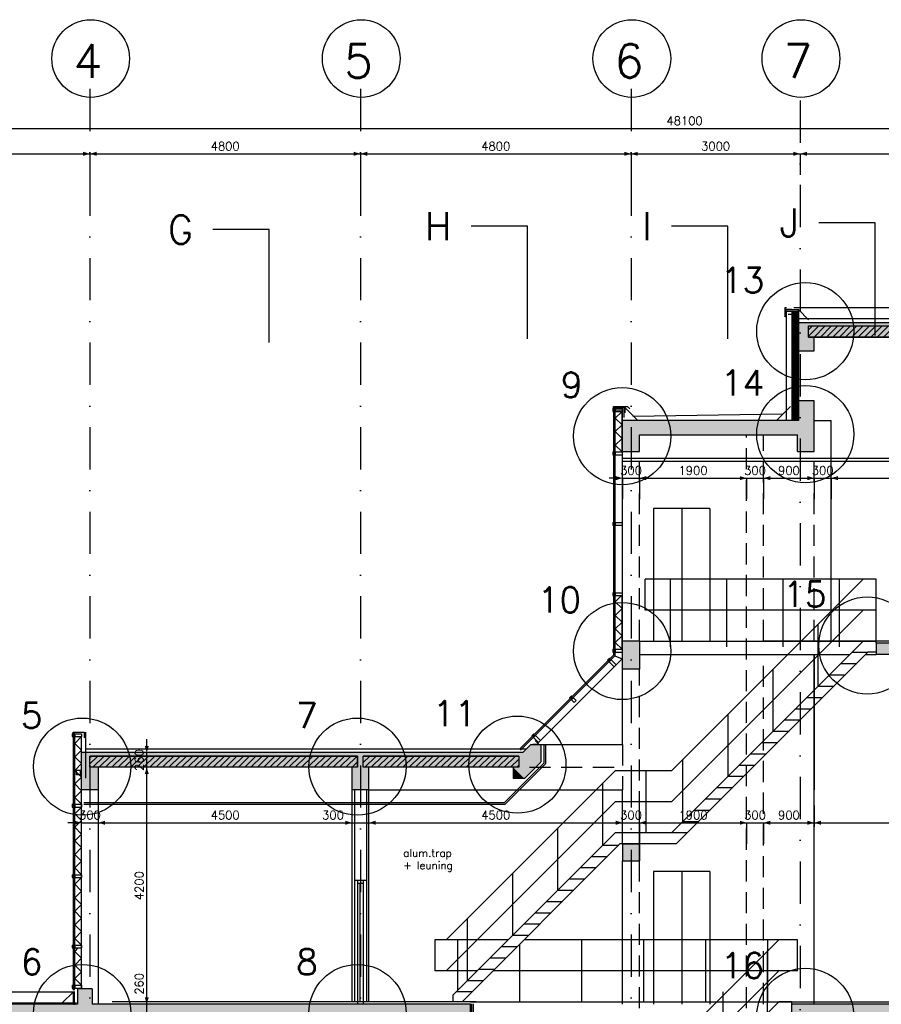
# Model space of a CAD drawing. Extents: x 0 to 118900, y 0 to 84100.
# Tile 7 of 16: x 44943 to 60228, y 19921 to 37389. Entities that reach past the tile are written whole.
import ezdxf
from ezdxf.enums import TextEntityAlignment as Align

# ---------------------------------------------------------------- set-up
doc = ezdxf.new("R2010")
doc.units = 0
doc.header["$LTSCALE"] = 60
doc.header["$MEASUREMENT"] = 0
for name, pattern in [('CENTER', [50, 31.25, -6.25, 6.25, -6.25]), ('DASHDOT', [25, 12.5, -6.25, 0, -6.25]), ('HIDDEN', [9.375, 6.25, -3.125])]:
    doc.linetypes.add(name, pattern=pattern)
doc.layers.get('0').update_dxf_attribs({"linetype": 'CONTINUOUS'})
for name, color, linetype in [('ARCEERKADER', 8, 'CONTINUOUS'), ('ARCERING', 4, 'CONTINUOUS'), ('BETON', 8, 'CONTINUOUS'), ('CONSTR50', 1, 'CONTINUOUS'), ('DSN50', 1, 'CENTER'), ('LAAG18', 3, 'CONTINUOUS'), ('LAAG25', 4, 'CONTINUOUS'), ('LAAG35', 7, 'CONTINUOUS'), ('LAAG50', 1, 'CONTINUOUS'), ('MAAT15', 3, 'CONTINUOUS'), ('STRAMIEN', 3, 'DASHDOT'), ('TXT15', 3, 'CONTINUOUS'), ('TXT50', 1, 'CONTINUOUS')]:
    doc.layers.add(name, color=color, linetype=linetype)
doc.styles.add('ROMANS', font='romans')

# ---------------------------------------------------------------- blocks, each defined once
blk = doc.blocks.new('ZUDIMTUS')
at = {"color": 3}
blk.add_solid([(0, 0), (-800, -240), (-800, 240)], dxfattribs=at)
blk = doc.blocks.new('DRSBL')
at = {"linetype": 'Continuous'}
for p, q in [((0, 0), (-10, 0)), ((0, -20), (0, 0))]:
    blk.add_line(p, q, dxfattribs=at)
blk = doc.blocks.new('ZUDIMEND')
blk.add_line((-800, 0), (-1600, 0))
at = {"color": 3}
blk.add_solid([(0, 0), (-800, -240), (-800, 240)], dxfattribs=at)
blk = doc.blocks.new('*X27')
at = {"color": 0}
for p, q in [((46188, 24186), (46328, 24326)), ((46188, 24299), (46216, 24326)), ((46240, 24126), (46440, 24326)), ((46352, 24126), (46552, 24326)), ((46465, 24126), (46665, 24326)), ((46577, 24126), (46777, 24326)), ((46689, 24126), (46889, 24326)), ((46801, 24126), (47001, 24326)), ((46914, 24126), (47114, 24326)), ((47026, 24126), (47226, 24326)), ((47138, 24126), (47338, 24326)), ((47250, 24126), (47450, 24326)), ((47363, 24126), (47563, 24326)), ((47475, 24126), (47675, 24326)), ((47587, 24126), (47787, 24326)), ((47699, 24126), (47899, 24326)), ((47812, 24126), (48012, 24326)), ((47924, 24126), (48124, 24326)), ((48036, 24126), (48236, 24326)), ((48148, 24126), (48348, 24326)), ((48261, 24126), (48461, 24326)), ((48373, 24126), (48573, 24326)), ((48485, 24126), (48685, 24326)), ((48597, 24126), (48797, 24326)), ((48710, 24126), (48910, 24326)), ((48822, 24126), (49022, 24326)), ((48934, 24126), (49134, 24326)), ((49046, 24126), (49246, 24326)), ((49159, 24126), (49359, 24326)), ((49271, 24126), (49471, 24326)), ((49383, 24126), (49583, 24326)), ((49495, 24126), (49695, 24326)), ((49608, 24126), (49808, 24326)), ((49720, 24126), (49920, 24326)), ((49832, 24126), (50032, 24326)), ((49944, 24126), (50144, 24326)), ((50057, 24126), (50257, 24326)), ((50169, 24126), (50369, 24326)), ((50281, 24126), (50481, 24326)), ((50393, 24126), (50593, 24326)), ((50506, 24126), (50706, 24326)), ((50618, 24126), (50818, 24326)), ((50730, 24126), (50930, 24326)), ((51038, 24322), (51042, 24326)), ((51038, 24210), (51155, 24326)), ((51067, 24126), (51267, 24326)), ((51179, 24126), (51379, 24326)), ((51291, 24126), (51491, 24326)), ((51404, 24126), (51604, 24326)), ((51516, 24126), (51716, 24326)), ((51628, 24126), (51828, 24326)), ((51740, 24126), (51940, 24326)), ((51853, 24126), (52053, 24326)), ((51965, 24126), (52165, 24326)), ((52077, 24126), (52277, 24326)), ((52189, 24126), (52389, 24326)), ((52302, 24126), (52502, 24326)), ((52414, 24126), (52614, 24326)), ((52526, 24126), (52726, 24326)), ((52638, 24126), (52838, 24326)), ((52751, 24126), (52951, 24326)), ((52863, 24126), (53063, 24326)), ((52975, 24126), (53175, 24326)), ((53087, 24126), (53287, 24326)), ((53200, 24126), (53400, 24326)), ((53312, 24126), (53512, 24326)), ((53424, 24126), (53624, 24326)), ((53536, 24126), (53736, 24326)), ((50842, 24126), (50938, 24222)), ((53649, 24126), (53796, 24273)), ((53761, 24126), (53796, 24161))]:
    blk.add_line(p, q, dxfattribs=at)
blk = doc.blocks.new('*X28')
at = {"color": 0}
for p, q in [((58938, 31773), (59121, 31956)), ((58938, 31885), (59009, 31956)), ((59034, 31756), (59234, 31956)), ((59146, 31756), (59346, 31956)), ((59258, 31756), (59458, 31956)), ((59370, 31756), (59570, 31956)), ((59483, 31756), (59683, 31956)), ((59595, 31756), (59795, 31956)), ((59707, 31756), (59907, 31956)), ((59819, 31756), (60019, 31956)), ((59932, 31756), (60132, 31956)), ((60044, 31756), (60244, 31956)), ((60156, 31756), (60356, 31956)), ((60268, 31756), (60468, 31956)), ((60381, 31756), (60581, 31956)), ((60493, 31756), (60693, 31956)), ((60605, 31756), (60805, 31956)), ((60717, 31756), (60917, 31956)), ((60830, 31756), (61030, 31956)), ((60942, 31756), (61142, 31956)), ((61054, 31756), (61254, 31956)), ((61166, 31756), (61366, 31956)), ((61279, 31756), (61479, 31956)), ((61391, 31756), (61591, 31956)), ((61503, 31756), (61703, 31956)), ((61616, 31756), (61816, 31956)), ((61728, 31756), (61928, 31956)), ((61840, 31756), (62040, 31956)), ((61952, 31756), (62152, 31956)), ((62065, 31756), (62239, 31930)), ((62177, 31756), (62239, 31818)), ((62388, 31855), (62489, 31956)), ((62401, 31756), (62601, 31956)), ((62514, 31756), (62714, 31956)), ((62626, 31756), (62826, 31956)), ((62738, 31756), (62938, 31956)), ((62850, 31756), (63050, 31956)), ((62963, 31756), (63163, 31956)), ((63075, 31756), (63275, 31956)), ((63187, 31756), (63387, 31956)), ((63299, 31756), (63499, 31956)), ((63412, 31756), (63612, 31956)), ((63524, 31756), (63724, 31956)), ((63636, 31756), (63836, 31956)), ((63748, 31756), (63948, 31956)), ((63861, 31756), (64061, 31956)), ((63973, 31756), (64173, 31956)), ((64085, 31756), (64285, 31956)), ((64197, 31756), (64397, 31956)), ((64310, 31756), (64510, 31956)), ((64422, 31756), (64622, 31956)), ((64534, 31756), (64734, 31956)), ((64646, 31756), (64846, 31956)), ((64759, 31756), (64959, 31956)), ((64871, 31756), (65071, 31956)), ((64983, 31756), (65183, 31956)), ((65095, 31756), (65295, 31956)), ((65208, 31756), (65408, 31956)), ((65320, 31756), (65520, 31956)), ((65432, 31756), (65632, 31956)), ((65544, 31756), (65744, 31956)), ((65657, 31756), (65857, 31956)), ((65769, 31756), (65969, 31956)), ((65881, 31756), (66081, 31956)), ((65993, 31756), (66193, 31956)), ((66106, 31756), (66306, 31956)), ((66218, 31756), (66418, 31956)), ((66330, 31756), (66530, 31956)), ((66442, 31756), (66642, 31956)), ((66555, 31756), (66755, 31956)), ((66667, 31756), (66867, 31956)), ((66779, 31756), (66979, 31956)), ((66891, 31756), (67091, 31956)), ((67004, 31756), (67204, 31956)), ((67116, 31756), (67316, 31956)), ((67228, 31756), (67428, 31956)), ((67340, 31756), (67540, 31956)), ((67453, 31756), (67653, 31956)), ((67565, 31756), (67765, 31956)), ((67677, 31756), (67877, 31956)), ((67789, 31756), (67989, 31956)), ((67902, 31756), (68102, 31956)), ((68014, 31756), (68214, 31956)), ((68126, 31756), (68326, 31956)), ((68238, 31756), (68438, 31956)), ((68351, 31756), (68551, 31956)), ((68463, 31756), (68663, 31956)), ((68575, 31756), (68775, 31956)), ((68687, 31756), (68887, 31956)), ((68800, 31756), (69000, 31956)), ((68912, 31756), (69112, 31956)), ((69024, 31756), (69224, 31956)), ((69136, 31756), (69336, 31956)), ((69249, 31756), (69449, 31956)), ((69361, 31756), (69561, 31956)), ((69473, 31756), (69673, 31956)), ((69585, 31756), (69785, 31956)), ((69698, 31756), (69898, 31956)), ((69810, 31756), (70010, 31956)), ((69922, 31756), (70122, 31956)), ((70034, 31756), (70234, 31956)), ((70147, 31756), (70347, 31956)), ((70259, 31756), (70459, 31956)), ((70371, 31756), (70571, 31956)), ((70484, 31756), (70684, 31956)), ((70596, 31756), (70796, 31956)), ((70708, 31756), (70908, 31956)), ((70820, 31756), (71020, 31956)), ((70933, 31756), (71133, 31956)), ((71045, 31756), (71245, 31956)), ((71157, 31756), (71357, 31956)), ((71269, 31756), (71469, 31956)), ((71382, 31756), (71582, 31956)), ((71494, 31756), (71694, 31956)), ((71606, 31756), (71806, 31956)), ((71718, 31756), (71918, 31956)), ((71831, 31756), (72031, 31956)), ((71943, 31756), (72143, 31956)), ((72055, 31756), (72255, 31956)), ((72167, 31756), (72367, 31956)), ((72280, 31756), (72480, 31956)), ((72392, 31756), (72592, 31956)), ((72504, 31756), (72704, 31956)), ((72616, 31756), (72816, 31956)), ((72729, 31756), (72929, 31956)), ((72841, 31756), (73041, 31956)), ((72953, 31756), (73153, 31956)), ((73065, 31756), (73265, 31956)), ((73178, 31756), (73378, 31956)), ((73290, 31756), (73490, 31956)), ((73402, 31756), (73602, 31956)), ((73514, 31756), (73714, 31956)), ((73627, 31756), (73827, 31956)), ((73739, 31756), (73939, 31956)), ((73851, 31756), (74051, 31956)), ((73963, 31756), (74163, 31956)), ((74076, 31756), (74276, 31956)), ((74188, 31756), (74388, 31956)), ((74300, 31756), (74500, 31956)), ((74412, 31756), (74612, 31956)), ((74525, 31756), (74725, 31956)), ((74637, 31756), (74837, 31956)), ((74749, 31756), (74949, 31956)), ((74861, 31756), (75061, 31956)), ((74974, 31756), (75174, 31956)), ((75086, 31756), (75286, 31956)), ((75198, 31756), (75398, 31956)), ((75310, 31756), (75510, 31956)), ((75423, 31756), (75623, 31956)), ((75535, 31756), (75735, 31956)), ((75647, 31756), (75847, 31956)), ((75759, 31756), (75959, 31956)), ((75872, 31756), (76072, 31956)), ((75984, 31756), (76184, 31956)), ((76096, 31756), (76296, 31956)), ((76208, 31756), (76408, 31956)), ((76321, 31756), (76521, 31956)), ((76433, 31756), (76633, 31956)), ((76545, 31756), (76688, 31899)), ((76657, 31756), (76688, 31787))]:
    blk.add_line(p, q, dxfattribs=at)
blk = doc.blocks.new('*X31')
at = {"color": 0}
for p, q in [((58638, 32146), (58708, 32216)), ((58638, 32034), (58758, 32154)), ((58638, 31922), (58758, 32042)), ((58638, 31810), (58758, 31930)), ((58638, 31697), (58758, 31817)), ((58638, 31585), (58758, 31705)), ((58638, 31473), (58758, 31593)), ((58638, 31361), (58758, 31481)), ((58638, 31248), (58758, 31368)), ((58638, 31136), (58758, 31256)), ((58638, 31024), (58758, 31144)), ((58638, 30912), (58758, 31032)), ((58638, 30799), (58758, 30919)), ((58638, 30687), (58758, 30807)), ((58638, 30575), (58758, 30695)), ((58638, 30463), (58758, 30583)), ((58638, 30350), (58758, 30470)), ((58676, 30276), (58758, 30358))]:
    blk.add_line(p, q, dxfattribs=at)

msp = doc.modelspace()

# ---------------------------------------------------------------- linework, layer by layer
at = {"layer": 'ARCEERKADER'}
for points in [[(58938, 31756), (58938, 31956), (62239, 31956), (62239, 31756), (58938, 31756)], [(46188, 24126), (46188, 24326), (50938, 24326), (50938, 24126), (46188, 24126)], [(51038, 24126), (51038, 24326), (53796, 24326), (53796, 24126), (51038, 24126)]]:
    msp.add_lwpolyline(points, dxfattribs=at)
at = {"layer": 'ARCERING'}
for p, q in [((55508, 29721), (55508, 30448)), ((55628, 29721), (55628, 30448)), ((55508, 26221), (55508, 27171)), ((55628, 26221), (55628, 27171)), ((45918, 23471), (45918, 24671)), ((46038, 23471), (46038, 24671)), ((45918, 22221), (45918, 23421)), ((46038, 22221), (46038, 23421)), ((46038, 22221), (46038, 23421)), ((45918, 20971), (45918, 22171)), ((46038, 20971), (46038, 22171)), ((45918, 20258), (45918, 20921)), ((46038, 20258), (46038, 20921))]:
    msp.add_line(p, q, dxfattribs=at)
for points in [[(55628, 29721), (55508, 29841), (55628, 29961), (55508, 30081), (55628, 30201), (55508, 30321), (55628, 30441), (55621, 30448)], [(55628, 26221), (55508, 26341), (55628, 26461), (55508, 26581), (55628, 26701), (55508, 26821), (55628, 26941), (55508, 27061), (55618, 27171)], [(46038, 23471), (45918, 23591), (46038, 23711), (45918, 23831), (46038, 23951), (45918, 24071), (46038, 24191), (45918, 24311), (46038, 24431), (45918, 24551), (46038, 24671)], [(46038, 22221), (45918, 22341), (46038, 22461), (45918, 22581), (46038, 22701), (45918, 22821), (46038, 22941), (45918, 23061), (46038, 23181), (45918, 23301), (46038, 23421)], [(46038, 20971), (45918, 21091), (46038, 21211), (45918, 21331), (46038, 21451), (45918, 21571), (46038, 21691), (45918, 21811), (46038, 21931), (45918, 22051), (46038, 22171)], [(46038, 20258), (45918, 20378), (46038, 20498), (45918, 20618), (46038, 20738), (45918, 20858), (45981, 20921)]]:
    msp.add_lwpolyline(points, dxfattribs=at)
at = {"layer": 'BETON'}
for points, const_width in [([(58698, 32216), (58698, 30626)], 120), ([(58698, 32216), (58698, 30276)], 120), ([(58758, 31886), (78868, 31886)], 260), ([(58898, 31516), (58898, 31756)], 280), ([(58888, 29726), (58888, 30626)], 300), ([(55638, 30001), (55938, 30001)], 550), ([(58758, 30151), (55638, 30151)], 250), ([(55938, 26116), (55638, 26116)], 500), ([(53867, 24256), (46038, 24256)], 260), ([(46188, 23726), (46188, 24126)], 300), ([(50988, 23726), (50988, 24126)], 300), ([(55788, 22466), (55788, 22766)], 300), ([(46228, 19931), (45968, 19931)], 530), ([(58838, 19266), (58838, 19926)], 400), ([(45968, 19796), (32738, 19796)], 260), ([(52938, 19796), (46228, 19796)], 260), ([(78988, 19796), (58638, 19796)], 260)]:
    msp.add_lwpolyline(points, dxfattribs=dict(at, const_width=const_width))
for points in [[(62139, 26326), (62038, 26126), (60138, 26326), (60138, 26126)], [(54190, 24530), (54011, 24530), (54190, 24220), (53867, 24386)], [(54190, 24220), (53867, 24386), (53896, 23926), (53696, 24126)], [(53896, 23926), (53696, 24126), (53696, 23926)]]:
    msp.add_solid(points, dxfattribs=at)
at = {"layer": 'CONSTR50'}
for p, q in [((58758, 31516), (58758, 32016)), ((58758, 32016), (78868, 32016)), ((58938, 31956), (62239, 31956)), ((58938, 31756), (58938, 31956)), ((58938, 31756), (62239, 31756)), ((59038, 31516), (59038, 31756)), ((58758, 31516), (59038, 31516)), ((59038, 30626), (58758, 30626)), ((58758, 30626), (58758, 30276)), ((59038, 29726), (59038, 30626)), ((55638, 30026), (55638, 30276)), ((58758, 30276), (55638, 30276)), ((55638, 29726), (55638, 30276)), ((55938, 30026), (58738, 30026)), ((55938, 29726), (55938, 30026)), ((58738, 29726), (58738, 30026)), ((55638, 29726), (55938, 29726)), ((58738, 29726), (59038, 29726)), ((55938, 26366), (55638, 26366)), ((55638, 25866), (55638, 26366)), ((55938, 26366), (55938, 25866)), ((62139, 26326), (60138, 26326)), ((62038, 26126), (60138, 26126)), ((55938, 25866), (55638, 25866)), ((53867, 24386), (54011, 24530)), ((54011, 24530), (54190, 24530)), ((54140, 24530), (54047, 24530)), ((54190, 24530), (54190, 24220)), ((46038, 23726), (46038, 24386)), ((53867, 24386), (46038, 24386)), ((46188, 24126), (46188, 24326)), ((50938, 24326), (46188, 24326)), ((50938, 24126), (50938, 24326)), ((51038, 24126), (51038, 24326)), ((53796, 24326), (51038, 24326)), ((53796, 24326), (53796, 24126)), ((50938, 24126), (46188, 24126)), ((46338, 23726), (46338, 24126)), ((50838, 23726), (50838, 24126)), ((53796, 24126), (51038, 24126)), ((51138, 23726), (51138, 24126)), ((53696, 24126), (53696, 23926)), ((53896, 23926), (54186, 24216)), ((53896, 23926), (53696, 23926)), ((46338, 23726), (46038, 23726)), ((51138, 23726), (50838, 23726)), ((55638, 22766), (55638, 22466)), ((55638, 22766), (55938, 22766)), ((55638, 22766), (55638, 22466)), ((55938, 22766), (55938, 22466)), ((55938, 22466), (55938, 22766)), ((55638, 22466), (55938, 22466)), ((46228, 20196), (45968, 20196)), ((45968, 20196), (45968, 19926)), ((46228, 20196), (46228, 19926)), ((45968, 19926), (32738, 19926)), ((52938, 19926), (46228, 19926)), ((52938, 19666), (52938, 19926)), ((58638, 19266), (58638, 19926)), ((78988, 19926), (58638, 19926))]:
    msp.add_line(p, q, dxfattribs=at)
at = {"layer": 'CONSTR50', "linetype": 'HIDDEN'}
msp.add_line((60138, 26326), (60138, 26126), dxfattribs=at)
at = {"layer": 'LAAG18'}
for p, q in [((58538, 32216), (58538, 30276)), ((78897, 32276), (58673, 32276)), ((58758, 32086), (78868, 32086)), ((55628, 30436), (55628, 26052)), ((55658, 30528), (55658, 30334)), ((55658, 30516), (55658, 30334)), ((58482, 30392), (55817, 30347)), ((59038, 30276), (59338, 30276)), ((59338, 26366), (59338, 30276)), ((55638, 26366), (55638, 29726)), ((55638, 29608), (62139, 29608)), ((55638, 29558), (62139, 29558)), ((55938, 26366), (60138, 26366)), ((62139, 26366), (58138, 26366)), ((60138, 26326), (60138, 26366)), ((55628, 26052), (54144, 24567)), ((55501, 26106), (55628, 26052)), ((55938, 26126), (59668, 26126)), ((59038, 26126), (59038, 23726)), ((59038, 25726), (59038, 26126)), ((59951, 26126), (60138, 26126)), ((55638, 24530), (55638, 25866)), ((59038, 19926), (59038, 26026)), ((46038, 20196), (46038, 24671)), ((46108, 24751), (46108, 23931)), ((54190, 24530), (55638, 24530)), ((54240, 24530), (54240, 24199)), ((54270, 24530), (54270, 24187)), ((53542, 23501), (54240, 24199)), ((53554, 23471), (54270, 24187)), ((46338, 19926), (46338, 23726)), ((50838, 19966), (50838, 23726)), ((51138, 19966), (51138, 23726)), ((51138, 23726), (55638, 23726)), ((55638, 22766), (55638, 23726)), ((46078, 23501), (53542, 23501)), ((46078, 23471), (53554, 23471)), ((55638, 19926), (55638, 22466)), ((50883, 22116), (50883, 19966)), ((50938, 22116), (50938, 19926)), ((51038, 22066), (50938, 22066)), ((50978, 22066), (50978, 19966)), ((51038, 22116), (51038, 19926)), ((51093, 22116), (51093, 19966)), ((50883, 19966), (46585, 19966)), ((53038, 19966), (50883, 19966)), ((52938, 19966), (58358, 19966)), ((52959, 19927), (52959, 19597)), ((52989, 19927), (52989, 19584)), ((58138, 19966), (62183, 19966))]:
    msp.add_line(p, q, dxfattribs=at)
at = {"layer": 'LAAG18', "linetype": 'HIDDEN'}
for p, q in [((55938, 30026), (55938, 30026)), ((57838, 11976), (57838, 30026)), ((58138, 26366), (58138, 30026)), ((55938, 26366), (55938, 29726)), ((59038, 26366), (59038, 29726)), ((58138, 19926), (58138, 26126)), ((55938, 22766), (55938, 25863)), ((55638, 24530), (55638, 23726)), ((53986, 24126), (55628, 24126)), ((55938, 11976), (55938, 22466))]:
    msp.add_line(p, q, dxfattribs=at)
at = {"layer": 'LAAG25'}
for p, q in [((58528, 32246), (58758, 32246)), ((58528, 32246), (58528, 32216)), ((58528, 32216), (58758, 32216)), ((58578, 32216), (58638, 32216)), ((58578, 32166), (58638, 32166)), ((58758, 32246), (58938, 32066)), ((58758, 32216), (58758, 32246)), ((55479, 30528), (55479, 26115)), ((55479, 30516), (55479, 26206)), ((55501, 30483), (55479, 30483)), ((55501, 30471), (55479, 30471)), ((55501, 30463), (55479, 30463)), ((55501, 30451), (55479, 30451)), ((55501, 30528), (55501, 26106)), ((55501, 30516), (55501, 26206)), ((55658, 30528), (55910, 30276)), ((58618, 30528), (58366, 30276)), ((55501, 29706), (55479, 29706)), ((55501, 29706), (55479, 29706)), ((55633, 29716), (55633, 29671)), ((55501, 29686), (55479, 29686)), ((55501, 29686), (55479, 29686)), ((56188, 28716), (56188, 26366)), ((57188, 28716), (56188, 28716)), ((56688, 28716), (56688, 26366)), ((57188, 28716), (57188, 26366)), ((55501, 28456), (55479, 28456)), ((55501, 28456), (55479, 28456)), ((55501, 28436), (55479, 28436)), ((55501, 28436), (55479, 28436)), ((56038, 26916), (56038, 27466)), ((59938, 27466), (56038, 27466)), ((56488, 26266), (56488, 27466)), ((59908, 27466), (56508, 24066)), ((57488, 26266), (57488, 27466)), ((58488, 26266), (58488, 27466)), ((59488, 26266), (59488, 27466)), ((60138, 27466), (59908, 27466)), ((60138, 26366), (60138, 27466)), ((55501, 27206), (55479, 27206)), ((55501, 27206), (55479, 27206)), ((55501, 27186), (55479, 27186)), ((55501, 27186), (55479, 27186)), ((59938, 26916), (56038, 26916)), ((59908, 26916), (56508, 23516)), ((60138, 26916), (59908, 26916)), ((59108, 25566), (59108, 26666)), ((55501, 26206), (55479, 26206)), ((59908, 26366), (56508, 22966)), ((59688, 26366), (60138, 26366)), ((55479, 26115), (53810, 24446)), ((55501, 26106), (53824, 24429)), ((55421, 26026), (55405, 26041)), ((55479, 26186), (55479, 26115)), ((55501, 26186), (55479, 26186)), ((55501, 26186), (55501, 26106)), ((59991, 26166), (56591, 22766)), ((60138, 26166), (59991, 26166)), ((55407, 26011), (55391, 26027)), ((58308, 24766), (58308, 25866)), ((54735, 25340), (54720, 25356)), ((54749, 25354), (54734, 25370)), ((57508, 23966), (57508, 25066)), ((45889, 24751), (45889, 20171)), ((45911, 24706), (45889, 24706)), ((45911, 24686), (45889, 24686)), ((45911, 24751), (45911, 20171)), ((54064, 24669), (54048, 24684)), ((54078, 24683), (54062, 24698)), ((53927, 24446), (46108, 24446)), ((56708, 23166), (56708, 24266)), ((45949, 23991), (45949, 24071)), ((46037, 24071), (45949, 24071)), ((46037, 23991), (45949, 23991)), ((46022, 23991), (46022, 24071)), ((55508, 24066), (52508, 21066)), ((56508, 24066), (55508, 24066)), ((56054, 22966), (56054, 24066)), ((55288, 22746), (55288, 23846)), ((45911, 23456), (45889, 23456)), ((45911, 23436), (45889, 23436)), ((55508, 23516), (52508, 20516)), ((56508, 23516), (55508, 23516)), ((55508, 22966), (52631, 20089)), ((54488, 21946), (54488, 23046)), ((55591, 22766), (52791, 19966)), ((56591, 22766), (55591, 22766)), ((45911, 22206), (45889, 22206)), ((45911, 22186), (45889, 22186)), ((53688, 21146), (53688, 22246)), ((56188, 22276), (56188, 19926)), ((57188, 22276), (56188, 22276)), ((56688, 22276), (56688, 19926)), ((57188, 22276), (57188, 19926)), ((52888, 20346), (52888, 21446)), ((52308, 21066), (52308, 20516)), ((53608, 21066), (52308, 21066)), ((52708, 21066), (52708, 20166)), ((53808, 20983), (53808, 19966)), ((58738, 21066), (53891, 21066)), ((54908, 21066), (54908, 19966)), ((56008, 21066), (56008, 19966)), ((58408, 21066), (56427, 19085)), ((57108, 21066), (57108, 19966)), ((58208, 21066), (58208, 19966)), ((58738, 20516), (58738, 21066)), ((45911, 20956), (45889, 20956)), ((45911, 20936), (45889, 20936)), ((58210, 19768), (58210, 20868)), ((53058, 20516), (52308, 20516)), ((58738, 20516), (53341, 20516)), ((58408, 20516), (56427, 18535)), ((45919, 20136), (32678, 20136)), ((45889, 20136), (45699, 19946)), ((45911, 20243), (45889, 20243)), ((45911, 20223), (45889, 20223)), ((45889, 20151), (45889, 19946)), ((45911, 20151), (45911, 19914)), ((52631, 19966), (52631, 20089)), ((57424, 19042), (57424, 20142)), ((32738, 19946), (45951, 19946)), ((58408, 19966), (56427, 17985)), ((58638, 19926), (58638, 19966))]:
    msp.add_line(p, q, dxfattribs=at)
msp.add_circle((55756, 30516), 0.000934, dxfattribs=at)
msp.add_point((46185, 24273), dxfattribs=at)
at = {"layer": 'LAAG35'}
for p, q in [((58518, 32286), (58518, 32116)), ((58518, 32286), (58548, 32286)), ((58518, 32256), (58638, 32256)), ((58638, 32216), (58638, 30276)), ((58758, 32216), (58758, 30626)), ((58518, 32116), (58528, 32133)), ((58758, 31126), (58638, 31126)), ((55464, 30498), (55464, 30448)), ((55464, 30498), (55475, 30498)), ((55464, 30486), (55464, 30436)), ((55464, 30486), (55475, 30486)), ((55464, 30448), (55479, 30448)), ((55464, 30436), (55479, 30436)), ((55479, 30528), (55723, 30528)), ((55479, 30483), (55479, 30528)), ((55479, 30516), (55678, 30516)), ((55479, 30471), (55479, 30516)), ((55479, 30498), (55479, 30498)), ((55479, 30486), (55479, 30486)), ((55508, 30498), (55628, 30498)), ((55508, 30498), (55508, 30448)), ((55508, 30486), (55628, 30486)), ((55508, 30486), (55508, 30436)), ((55508, 30448), (55628, 30448)), ((55508, 30436), (55628, 30436)), ((55628, 30498), (55628, 30448)), ((55628, 30486), (55628, 30436)), ((55678, 30516), (55678, 30416)), ((55723, 30528), (55767, 30485)), ((55464, 29721), (55479, 29721)), ((55464, 29721), (55464, 29671)), ((55464, 29721), (55479, 29721)), ((55464, 29721), (55464, 29671)), ((55508, 29721), (55508, 29671)), ((55508, 29721), (55628, 29721)), ((55508, 29721), (55508, 29671)), ((55508, 29721), (55628, 29721)), ((55628, 29721), (55628, 29671)), ((55628, 29721), (55628, 29671)), ((55464, 29671), (55479, 29671)), ((55464, 29671), (55479, 29671)), ((55508, 29671), (55628, 29671)), ((55508, 29671), (55628, 29671)), ((55464, 28471), (55479, 28471)), ((55464, 28471), (55464, 28421)), ((55464, 28471), (55479, 28471)), ((55464, 28471), (55464, 28421)), ((55464, 28421), (55479, 28421)), ((55464, 28421), (55479, 28421)), ((55508, 28471), (55508, 28421)), ((55508, 28471), (55628, 28471)), ((55508, 28471), (55508, 28421)), ((55508, 28471), (55628, 28471)), ((55508, 28421), (55628, 28421)), ((55508, 28421), (55628, 28421)), ((55628, 28471), (55628, 28421)), ((55628, 28471), (55628, 28421)), ((55464, 27221), (55464, 27171)), ((55464, 27221), (55479, 27221)), ((55464, 27221), (55464, 27171)), ((55464, 27221), (55479, 27221)), ((55464, 27171), (55479, 27171)), ((55464, 27171), (55479, 27171)), ((55508, 27221), (55628, 27221)), ((55508, 27221), (55508, 27171)), ((55508, 27221), (55628, 27221)), ((55508, 27221), (55508, 27171)), ((55508, 27171), (55628, 27171)), ((55508, 27171), (55628, 27171)), ((55628, 27221), (55628, 27171)), ((55628, 27221), (55628, 27171)), ((55464, 26221), (55479, 26221)), ((55464, 26221), (55464, 26171)), ((55508, 26221), (55508, 26171)), ((55508, 26221), (55628, 26221)), ((55628, 26221), (55628, 26171)), ((55370, 26027), (55405, 26062)), ((55401, 25996), (55436, 26031)), ((55405, 26062), (55416, 26052)), ((55436, 26031), (55522, 25946)), ((55464, 26171), (55479, 26171)), ((55508, 26171), (55628, 26171)), ((55370, 26027), (55381, 26016)), ((55401, 25996), (55487, 25910)), ((55487, 25910), (55522, 25946)), ((54734, 25391), (54699, 25356)), ((54699, 25356), (54709, 25345)), ((54765, 25360), (54730, 25324)), ((54734, 25391), (54745, 25380)), ((54765, 25360), (54815, 25310)), ((54730, 25324), (54779, 25275)), ((54815, 25310), (54779, 25275)), ((45874, 24721), (45885, 24721)), ((45874, 24721), (45874, 24671)), ((45874, 24671), (45889, 24671)), ((45889, 24706), (45889, 24751)), ((45889, 24751), (46088, 24751)), ((45889, 24721), (45889, 24721)), ((45918, 24721), (45918, 24671)), ((45918, 24721), (46038, 24721)), ((45918, 24671), (46038, 24671)), ((46038, 24721), (46038, 24671)), ((46088, 24751), (46088, 24651)), ((54062, 24719), (54027, 24684)), ((54027, 24684), (54038, 24673)), ((54094, 24688), (54058, 24653)), ((54058, 24653), (54144, 24567)), ((54062, 24719), (54073, 24709)), ((54094, 24688), (54179, 24603)), ((54144, 24567), (54179, 24603)), ((50883, 23726), (50883, 22116)), ((51093, 23726), (51093, 22116)), ((45874, 23471), (45874, 23421)), ((45874, 23471), (45889, 23471)), ((45874, 23421), (45889, 23421)), ((45918, 23471), (46038, 23471)), ((45918, 23471), (45918, 23421)), ((45918, 23421), (46038, 23421)), ((46038, 23471), (46038, 23421)), ((45874, 22221), (45874, 22171)), ((45874, 22221), (45889, 22221)), ((45918, 22221), (46038, 22221)), ((45918, 22221), (45918, 22171)), ((46038, 22221), (46038, 22171)), ((45874, 22171), (45889, 22171)), ((45918, 22171), (46038, 22171)), ((51093, 22116), (50883, 22116)), ((45874, 20971), (45889, 20971)), ((45874, 20971), (45874, 20921)), ((45918, 20971), (45918, 20921)), ((45918, 20971), (46038, 20971)), ((46038, 20971), (46038, 20921)), ((45874, 20921), (45889, 20921)), ((45918, 20921), (46038, 20921)), ((45874, 20258), (45889, 20258)), ((45874, 20258), (45874, 20208)), ((45874, 20208), (45889, 20208)), ((45918, 20258), (45918, 20208)), ((45918, 20258), (46038, 20258)), ((45918, 20208), (46038, 20208)), ((46038, 20258), (46038, 20208))]:
    msp.add_line(p, q, dxfattribs=at)
at = {"layer": 'LAAG35', "linetype": 'HIDDEN'}
msp.add_line((55905, 22226), (55903, 22226), dxfattribs=at)
at = {"layer": 'LAAG50'}
for p, q in [((60138, 26366), (59908, 26366)), ((59708, 26166), (59991, 26166)), ((59508, 25966), (59791, 25966)), ((59308, 25766), (59591, 25766)), ((59108, 25566), (59391, 25566)), ((58908, 25366), (59191, 25366)), ((58708, 25166), (58991, 25166)), ((58508, 24966), (58791, 24966)), ((58308, 24766), (58591, 24766)), ((54090, 24600), (54140, 24550)), ((54140, 24550), (54140, 24530)), ((58108, 24566), (58391, 24566)), ((57908, 24366), (58191, 24366)), ((57708, 24166), (57991, 24166)), ((57508, 23966), (57791, 23966)), ((57308, 23766), (57591, 23766)), ((57108, 23566), (57391, 23566)), ((56908, 23366), (57191, 23366)), ((56708, 23166), (56991, 23166)), ((56791, 22966), (55508, 22966)), ((55288, 22746), (55571, 22746)), ((55088, 22546), (55371, 22546)), ((54888, 22346), (55171, 22346)), ((54688, 22146), (54971, 22146)), ((54488, 21946), (54771, 21946)), ((54288, 21746), (54571, 21746)), ((54088, 21546), (54371, 21546)), ((53888, 21346), (54171, 21346)), ((53688, 21146), (53971, 21146)), ((53488, 20946), (53771, 20946)), ((53288, 20746), (53571, 20746)), ((53088, 20546), (53371, 20546)), ((52888, 20346), (53171, 20346)), ((52688, 20146), (52971, 20146)), ((58638, 19966), (58408, 19966))]:
    msp.add_line(p, q, dxfattribs=at)
at = {"layer": 'MAAT15'}
for p, q in [((32688, 35460), (80788, 35460)), ((41688, 35010), (46188, 35010)), ((46188, 35010), (46188, 34635)), ((46188, 35010), (50988, 35010)), ((50988, 35010), (50988, 34635)), ((50988, 35010), (55788, 35010)), ((55788, 35010), (55788, 34635)), ((55788, 35010), (58788, 35010)), ((58788, 35010), (58788, 34635)), ((58788, 35010), (62288, 35010)), ((55638, 29256), (55638, 28881)), ((55638, 29256), (55938, 29256)), ((55938, 29256), (55938, 28881)), ((55938, 29256), (57838, 29256)), ((57838, 29256), (57838, 28881)), ((57838, 29256), (58138, 29256)), ((58138, 29256), (58138, 28881)), ((58138, 29256), (59038, 29256)), ((59038, 29256), (59038, 28881)), ((59038, 29256), (59338, 29256)), ((59338, 29256), (59338, 28881)), ((59338, 29256), (62139, 29256)), ((47197, 24386), (46822, 24386)), ((47197, 24126), (47197, 24386)), ((47197, 24126), (46822, 24126)), ((47197, 19926), (47197, 24126)), ((46038, 23142), (46038, 23517)), ((46338, 23142), (46338, 23517)), ((50838, 23142), (50838, 23517)), ((51138, 23142), (51138, 23517)), ((55638, 23142), (55638, 23517)), ((55938, 23142), (55938, 23517)), ((59038, 23446), (59038, 23071)), ((46038, 23142), (46338, 23142)), ((46338, 23142), (50838, 23142)), ((50838, 23142), (51138, 23142)), ((51138, 23142), (55638, 23142)), ((55638, 23142), (55938, 23142)), ((55938, 23142), (55938, 22767)), ((55938, 23142), (57838, 23142)), ((57838, 23142), (57838, 22767)), ((57838, 23142), (58138, 23142)), ((58138, 23142), (58138, 22767)), ((58138, 23142), (59038, 23142)), ((59038, 23142), (62038, 23142)), ((47197, 19926), (46822, 19926)), ((47197, 19666), (47197, 19926))]:
    msp.add_line(p, q, dxfattribs=at)
at = {"layer": 'STRAMIEN'}
for p, q in [((46188, 36161), (46188, 11153)), ((50988, 36161), (50988, 11062)), ((55788, 36161), (55788, 11153)), ((58788, 35957), (58788, 11153))]:
    msp.add_line(p, q, dxfattribs=at)
at = {"layer": 'STRAMIEN', "linetype": 'Continuous'}
for centre in [(46202, 36700), (51002, 36700), (55802, 36700), (58802, 36700)]:
    msp.add_circle(centre, 689, dxfattribs=at)
at = {"layer": 'TXT15'}
msp.add_lwpolyline([(53550, 22108, 0, 67.5, 0), (53423, 22266, 0, 0, 0), (53167, 22583, 0, 0, 0), (52732, 22583, 0, 0, 0)], format="xyseb", dxfattribs=at)
at = {"layer": 'TXT50'}
for centre in [(58879, 31862), (55631, 30001), (58879, 30036), (59980, 26287), (55631, 26189), (46052, 24138), (50935, 24138), (53771, 24173), (46052, 19766), (50935, 19766), (58879, 19700)]:
    msp.add_circle(centre, 862, dxfattribs=at)

# ---------------------------------------------------------------- block references
at = {"layer": 'ARCERING'}
msp.add_blockref('*X31', (0, 0), dxfattribs=at)
at = {"layer": 'DSN50', "xscale": 100, "yscale": 100, "zscale": 100}
for p in [(53950, 33727), (57506, 33727), (60119, 33787), (49370, 33665)]:
    msp.add_blockref('DRSBL', p, dxfattribs=at)
at = {"layer": 'LAAG18'}
for name in ['*X28', '*X27']:
    msp.add_blockref(name, (0, 0), dxfattribs=at)
at = {"layer": 'MAAT15', "xscale": 0.15, "yscale": 0.15, "zscale": 0.15}
for name, p in [('ZUDIMTUS', (46188, 35010)), ('ZUDIMTUS', (50988, 35010)), ('ZUDIMTUS', (55788, 35010)), ('ZUDIMTUS', (58788, 35010)), ('ZUDIMEND', (55638, 29256)), ('ZUDIMTUS', (57838, 29256)), ('ZUDIMTUS', (59038, 29256)), ('ZUDIMEND', (46038, 23142)), ('ZUDIMTUS', (50838, 23142)), ('ZUDIMTUS', (55638, 23142)), ('ZUDIMTUS', (57838, 23142)), ('ZUDIMTUS', (59038, 23142))]:
    msp.add_blockref(name, p, dxfattribs=at)
for name, p, rotation in [('ZUDIMTUS', (46188, 35010), 180), ('ZUDIMTUS', (50988, 35010), 180), ('ZUDIMTUS', (55788, 35010), 180), ('ZUDIMTUS', (58788, 35010), 180), ('ZUDIMTUS', (55938, 29256), 180), ('ZUDIMTUS', (58138, 29256), 180), ('ZUDIMTUS', (59338, 29256), 180), ('ZUDIMEND', (47197, 24386), 270), ('ZUDIMTUS', (47197, 24126), 90), ('ZUDIMTUS', (46338, 23142), 180), ('ZUDIMTUS', (51138, 23142), 180), ('ZUDIMTUS', (55938, 23142), 180), ('ZUDIMTUS', (55938, 23142), 180), ('ZUDIMTUS', (58138, 23142), 180), ('ZUDIMTUS', (59038, 23142), 180), ('ZUDIMTUS', (47197, 19926), 270)]:
    msp.add_blockref(name, p, dxfattribs=dict(at, rotation=rotation))

# ---------------------------------------------------------------- texts
at = {"layer": 'DSN50', "style": 'ROMANS'}
for s, p in [('G', (48020, 33665)), ('H', (52600, 33727)), ('I', (56156, 33727)), ('J', (58769, 33787))]:
    msp.add_text(s, height=500, dxfattribs=at).set_placement(p, align=Align.MIDDLE_RIGHT)
at = {"layer": 'LAAG50', "style": 'ROMANS'}
for s, p in [('4', (46152, 36358)), ('5', (50952, 36358)), ('6', (55752, 36358)), ('7', (58752, 36358))]:
    msp.add_text(s, height=600, dxfattribs=at).set_placement(p, align=Align.CENTER)
at = {"layer": 'MAAT15', "style": 'ROMANS'}
for s, p in [('48100', (56738, 35520)), ('4800', (48588, 35070)), ('4800', (53388, 35070)), ('3000', (57288, 35070)), ('300', (55788, 29316)), ('1900', (56888, 29316)), ('300', (57988, 29316)), ('900', (58588, 29316)), ('300', (59188, 29316)), ('300', (46188, 23202)), ('4500', (48588, 23202)), ('300', (50501, 23202)), ('4500', (53388, 23202)), ('300', (55788, 23202)), ('1900', (56888, 23202)), ('300', (57988, 23202)), ('900', (58588, 23202))]:
    msp.add_text(s, height=150, dxfattribs=at).set_placement(p, align=Align.CENTER)
for s, p in [('260', (47137, 24256)), ('4200', (47137, 22026)), ('260', (47137, 20284))]:
    msp.add_text(s, height=150, rotation=90, dxfattribs=at).set_placement(p, align=Align.CENTER)
at = {"layer": 'TXT15', "style": 'ROMANS'}
for s, p in [('alum.trap', (51747, 22538)), ('+ leuning', (51747, 22319))]:
    msp.add_text(s, height=135, dxfattribs=at).set_placement(p)
at = {"layer": 'TXT50', "style": 'ROMANS'}
for s, p in [('13', (57380, 32545)), ('9', (54541, 30685)), ('14', (57380, 30720)), ('10', (54132, 26872)), ('15', (58482, 26970)), ('5', (44962, 24822)), ('7', (49845, 24822)), ('11', (52272, 24856)), ('6', (44962, 20449)), ('8', (49845, 20449)), ('16', (57380, 20383))]:
    msp.add_text(s, height=450, dxfattribs=at).set_placement(p)

doc.saveas('drawing.dxf')
